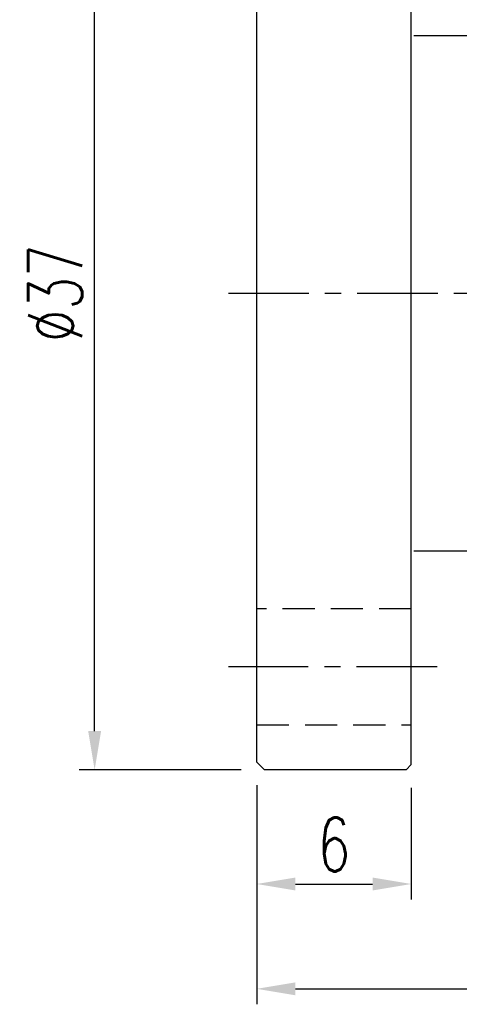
# Model space of a CAD drawing. Extents: x 36 to 141, y 71 to 133.
# Tile 2 of 47: x 91 to 108, y 71 to 109. Entities that reach past the tile are written whole.
import ezdxf

# ---------------------------------------------------------------- set-up
doc = ezdxf.new("R2010")
doc.units = 0
doc.header["$LTSCALE"] = 5
doc.header["$MEASUREMENT"] = 0
for name, pattern in [('CENTER', [2, 1.25, -0.25, 0.25, -0.25]), ('DASHED', [0.75, 0.5, -0.25]), ('HID-1', [1.5, 1, -0.5])]:
    doc.linetypes.add(name, pattern=pattern)
for name, color, linetype in [('CL', 1, 'CENTER'), ('DIM', 4, 'CONTINUOUS'), ('HID', 2, 'HID-1'), ('OUT', 3, 'CONTINUOUS')]:
    doc.layers.add(name, color=color, linetype=linetype)
doc.styles.add('DIM-7', font='SIMPLEX.shx', dxfattribs={"width": 0.7, "bigfont": 'chineset.shx'})
doc.dimstyles.new('CNS', dxfattribs={"dimtxt": 3.5, "dimasz": 2.5, "dimexe": 1, "dimexo": 1.5, "dimgap": 0.09, "dimtad": 0, "dimdsep": 46, "dimtxsty": 'DIM-7', "dimcen": 0.09, "dimclrd": 1, "dimclre": 1, "dimclrt": 4, "dimadec": 0, "dimazin": 0, "dimtfac": 1, "dimtix": 1, "dimtmove": 2, "dimatfit": 3, "dimfxl": 1, "dimtvp": 0.971429, "dimtolj": 1, "dimarcsym": 0})

# ---------------------------------------------------------------- blocks, each defined once
blk = doc.blocks.new('*D2')
at = {"layer": 'DIM', "color": 7, "lineweight": -2, "transparency": 16777216}
for p, q in [((134.311, 88.265), (134.311, 70.66)), ((100.311, 79.165), (100.311, 70.66)), ((101.811, 71.26), (132.811, 71.26))]:
    blk.add_line(p, q, dxfattribs=at)
at = {"layer": 'DIM', "color": 7, "transparency": 16777216}
for points in [[(101.811, 71.51), (101.811, 71.01), (100.311, 71.26)], [(132.811, 71.51), (132.811, 71.01), (134.311, 71.26)]]:
    blk.add_solid(points, dxfattribs=at)
at = {"layer": 'DIM', "color": 7, "transparency": 16777216, "insert": (117.311, 72.79), "char_height": 2.1, "attachment_point": 5, "style": 'DIM-7'}
blk.add_mtext('\\A1;34', dxfattribs=at)
blk = doc.blocks.new('*D3')
at = {"layer": 'DIM', "color": 7, "lineweight": -2, "transparency": 16777216}
for p, q in [((99.711, 116.765), (93.419, 116.765)), ((94.019, 81.265), (94.019, 115.265)), ((99.711, 79.765), (93.419, 79.765))]:
    blk.add_line(p, q, dxfattribs=at)
at = {"layer": 'DIM', "color": 7, "transparency": 16777216}
for points in [[(93.769, 115.265), (94.269, 115.265), (94.019, 116.765)], [(93.769, 81.265), (94.269, 81.265), (94.019, 79.765)]]:
    blk.add_solid(points, dxfattribs=at)
at = {"layer": 'DIM', "color": 7, "transparency": 16777216, "insert": (92.489, 98.265), "char_height": 2.1, "attachment_point": 5, "rotation": 90, "style": 'DIM-7'}
blk.add_mtext('\\A1;%%C37', dxfattribs=at)
blk = doc.blocks.new('*D5')
at = {"layer": 'DIM', "color": 7, "lineweight": -2, "transparency": 16777216}
for p, q in [((100.311, 79.165), (100.311, 74.73)), ((106.311, 79.065), (106.311, 74.73)), ((101.811, 75.33), (104.811, 75.33))]:
    blk.add_line(p, q, dxfattribs=at)
at = {"layer": 'DIM', "color": 7, "transparency": 16777216}
for points in [[(101.811, 75.58), (101.811, 75.08), (100.311, 75.33)], [(104.811, 75.58), (104.811, 75.08), (106.311, 75.33)]]:
    blk.add_solid(points, dxfattribs=at)
at = {"layer": 'DIM', "color": 7, "transparency": 16777216, "insert": (103.311, 76.86), "char_height": 2.1, "attachment_point": 5, "style": 'DIM-7'}
blk.add_mtext('\\A1;6', dxfattribs=at)

msp = doc.modelspace()

# ---------------------------------------------------------------- linework, layer by layer
at = {"layer": 'CL', "color": 7, "ltscale": 0.5}
for p, q in [((99.211, 98.265), (136.218, 98.265)), ((107.311, 83.765), (99.211, 83.765))]:
    msp.add_line(p, q, dxfattribs=at)
at = {"layer": 'HID', "color": 7, "linetype": 'DASHED', "ltscale": 0.5}
for p, q in [((106.311, 86.015), (100.311, 86.015)), ((100.311, 81.515), (106.311, 81.515))]:
    msp.add_line(p, q, dxfattribs=at)
at = {"layer": 'OUT', "color": 7}
for p, q in [((100.311, 80.065), (100.311, 116.465)), ((106.311, 79.965), (106.311, 116.565)), ((133.747, 108.265), (106.411, 108.265)), ((106.411, 88.265), (133.747, 88.265)), ((100.611, 79.765), (100.311, 80.065)), ((106.311, 79.965), (106.111, 79.765)), ((106.111, 79.765), (100.611, 79.765))]:
    msp.add_line(p, q, dxfattribs=at)

# ---------------------------------------------------------------- dimensions: what is measured, and where the dimension line sits
at = {"layer": 'DIM', "color": 7}
dim = msp.add_linear_dim(base=(94.019, 116.765), p1=(100.611, 79.765), p2=(100.611, 116.765), angle=90, text='%%C<>', dimstyle='CNS', override={"dimscale": 0.6, "dimgap": 0.8, "dimtad": 1, "dimclrd": 7, "dimclre": 7, "dimclrt": 7, "dimtp": 0.05, "dimtm": 0.05, "dimtmove": 1}, dxfattribs=at)
dim.commit()
dim.dimension.update_dxf_attribs({"geometry": '*D3', "text_midpoint": (92.489, 98.265)})
for base, p2, picture, middle in [((134.311, 71.26), (134.311, 89.165), '*D2', (117.311, 72.79)), ((106.311, 75.33), (106.311, 79.965), '*D5', (103.311, 76.86))]:
    dim = msp.add_linear_dim(base=base, p1=(100.311, 80.065), p2=p2, dimstyle='CNS', override={"dimscale": 0.6, "dimgap": 0.8, "dimtad": 1, "dimclrd": 7, "dimclre": 7, "dimclrt": 7, "dimtp": 0.05, "dimtm": 0.05, "dimtmove": 1}, dxfattribs=at)
    dim.commit()
    dim.dimension.update_dxf_attribs({"geometry": picture, "text_midpoint": middle})

doc.saveas('drawing.dxf')
